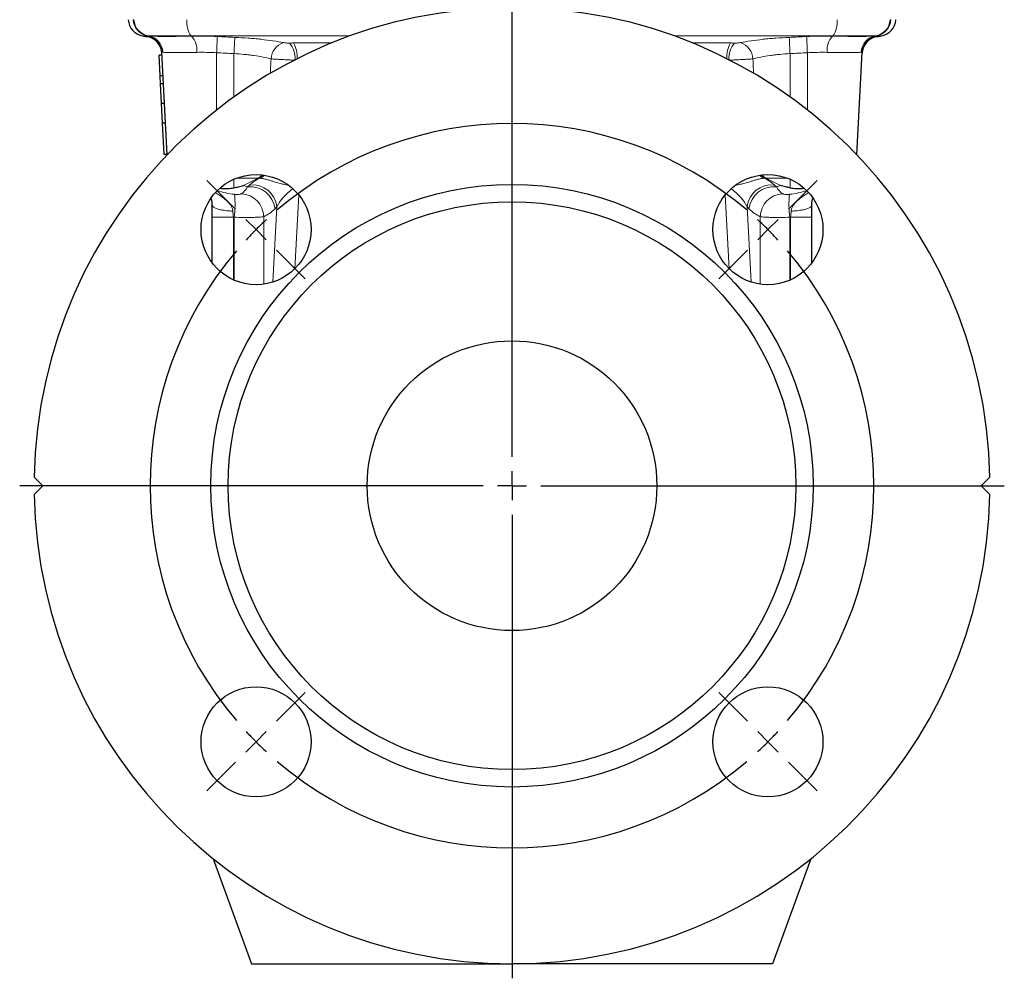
# Model space of a CAD drawing. Header units: millimetres. Extents: x -261 to 505, y -237 to 323.
# Tile 2 of 5: x -261 to -91, y 32 to 198. Entities that reach past the tile are written whole.
import ezdxf

# ---------------------------------------------------------------- set-up
doc = ezdxf.new("R2010")
doc.units = ezdxf.units.MM
doc.layers.add('FORMAT', color=7, linetype='Continuous')

# ---------------------------------------------------------------- blocks, each defined once
blk = doc.blocks.new('SW_CENTERMARKSYMBOL_0')
at = {"layer": 'FORMAT', "color": 0}
for p, q in [((0, 5), (0, 205.76)), ((0, 0), (0, 2.5)), ((-5, 0), (-85, 0)), ((0, 0), (-2.5, 0)), ((0, 0), (0, -2.5)), ((0, 0), (2.5, 0)), ((5, 0), (85, 0)), ((0, -5), (0, -85))]:
    blk.add_line(p, q, dxfattribs=at)
blk = doc.blocks.new('SW_CENTERMARKSYMBOL_1')
at = {"layer": 'FORMAT', "color": 0}
for p, q in [((-91.92, 3.54), (-96.87, 8.49)), ((3.54, 3.54), (8.49, 8.49)), ((-88.39, 0), (-90.16, 1.77)), ((-44.19, -39.19), (-44.19, 2.5)), ((0, 0), (1.77, 1.77)), ((-88.39, 0), (-86.62, -1.77)), ((0, 0), (-1.77, -1.77)), ((-84.85, -3.54), (-79.9, -8.49)), ((-3.54, -3.54), (-8.49, -8.49)), ((-44.19, -44.19), (-44.19, -41.69)), ((-49.19, -44.19), (-90.89, -44.19)), ((-44.19, -44.19), (-46.69, -44.19)), ((-44.19, -44.19), (-44.19, -46.69)), ((-44.19, -44.19), (-41.69, -44.19)), ((-39.19, -44.19), (2.5, -44.19)), ((-44.19, -49.19), (-44.19, -90.89)), ((-84.85, -84.85), (-79.9, -79.9)), ((-3.54, -84.85), (-8.49, -79.9)), ((-88.39, -88.39), (-86.62, -86.62)), ((0, -88.39), (-1.77, -86.62)), ((-88.39, -88.39), (-90.16, -90.16)), ((0, -88.39), (1.77, -90.16)), ((-91.92, -91.92), (-96.87, -96.87)), ((3.54, -91.92), (8.49, -96.87))]:
    blk.add_line(p, q, dxfattribs=at)
for start, end in [(49.5837, 130.4163), (132.7082, 135), (45, 47.2918), (135, 137.2918), (42.7082, 45), (139.5837, 220.4163), (319.5837, 40.4163), (222.7082, 225), (315, 317.2918), (225, 227.2918), (312.7082, 315), (229.5837, 310.4163)]:
    blk.add_arc((-44.19, -44.19), 62.5, start, end, dxfattribs=at)

msp = doc.modelspace()

# ---------------------------------------------------------------- linework, layer by layer
at = {"color": 7, "linetype": 'Continuous', "lineweight": 25}
for p, q in [((-240.08, 194.81), (-239.22, 194.66)), ((-113.36, 194.66), (-112.51, 194.81)), ((-236.73, 191.49), (-237.23, 191.49)), ((-237.04, 187.93), (-237.23, 191.49)), ((-235.83, 174.3), (-236.76, 192.01)), ((-116.75, 174.3), (-115.82, 192.01)), ((-236.54, 187.93), (-237.04, 187.93)), ((-236.97, 186.56), (-237.04, 187.93)), ((-236.47, 186.56), (-236.97, 186.56)), ((-236.79, 183.13), (-236.97, 186.56)), ((-236.29, 183.13), (-236.79, 183.13)), ((-236.62, 179.78), (-236.79, 183.13)), ((-236.12, 179.78), (-236.62, 179.78)), ((-236.33, 174.35), (-236.62, 179.78)), ((-235.83, 174.35), (-236.33, 174.35)), ((-228.04, 155.62), (-228.04, 163.53)), ((-124.54, 155.62), (-124.54, 163.53)), ((-257.29, 117.19), (-258.78, 118.67)), ((-95.29, 117.19), (-93.8, 118.67)), ((-258.78, 115.7), (-257.29, 117.19)), ((-93.8, 115.7), (-95.29, 117.19)), ((-227.89, 52.81), (-221.29, 34.69)), ((-124.69, 52.81), (-131.29, 34.69)), ((-221.29, 34.69), (-176.29, 34.69)), ((-131.29, 34.69), (-176.29, 34.69))]:
    msp.add_line(p, q, dxfattribs=at)
at = {"color": 8, "linetype": 'Continuous', "lineweight": 18}
for p, q in [((-239.23, 194.81), (-240.08, 194.81)), ((-239.08, 194.81), (-239.14, 194.81)), ((-231.72, 194.81), (-239.08, 194.81)), ((-239.02, 194.8), (-239.08, 194.81)), ((-204.24, 194.81), (-231.72, 194.81)), ((-231.65, 194.77), (-231.72, 194.81)), ((-120.86, 194.81), (-148.34, 194.81)), ((-120.93, 194.77), (-120.86, 194.81)), ((-120.86, 194.81), (-113.5, 194.81)), ((-113.56, 194.8), (-113.5, 194.81)), ((-113.5, 194.81), (-113.44, 194.81)), ((-113.35, 194.81), (-112.51, 194.81)), ((-227.29, 182.03), (-227.29, 191.9)), ((-224.29, 184.29), (-224.29, 191.76)), ((-128.29, 184.29), (-128.29, 191.76)), ((-125.29, 182.03), (-125.29, 191.9)), ((-224.29, 168.6), (-224.29, 170.09)), ((-220.13, 170.28), (-223.81, 170.28)), ((-222.63, 168.99), (-220.13, 170.28)), ((-219.87, 170.28), (-220.13, 170.28)), ((-132.71, 170.28), (-132.45, 170.28)), ((-132.45, 170.28), (-128.77, 170.28)), ((-129.95, 168.99), (-132.45, 170.28)), ((-128.29, 168.6), (-128.29, 170.09)), ((-222.63, 168.99), (-221.94, 168.74)), ((-221.94, 168.74), (-221.6, 169.07)), ((-130.64, 168.74), (-130.98, 169.07)), ((-129.95, 168.99), (-130.64, 168.74)), ((-213.12, 167.39), (-213.81, 154.62)), ((-139.46, 167.39), (-138.77, 154.62)), ((-217.57, 152.34), (-216.87, 165.31)), ((-216.87, 165.31), (-217.21, 164.98)), ((-135.01, 152.34), (-135.71, 165.31)), ((-135.71, 165.31), (-135.37, 164.98)), ((-228.04, 163.53), (-224.39, 163.53)), ((-224.39, 163.53), (-224.39, 152.72)), ((-224.27, 152.67), (-224.27, 163.52)), ((-219.16, 163.62), (-219.16, 151.97)), ((-133.42, 163.62), (-133.42, 151.97)), ((-128.31, 152.67), (-128.31, 163.52)), ((-124.54, 163.53), (-128.19, 163.53)), ((-128.19, 163.53), (-128.19, 152.72))]:
    msp.add_line(p, q, dxfattribs=at)
at = {"color": 8, "linetype": 'Continuous', "lineweight": 18, "flags": 128}
for points in [[(-228.04, 165.61), (-228.03, 165.54), (-228.01, 165.47), (-227.96, 165.41), (-227.9, 165.34), (-227.82, 165.27), (-227.73, 165.21), (-227.62, 165.15), (-227.49, 165.09), (-227.35, 165.03), (-227.19, 164.97), (-227.02, 164.92), (-226.84, 164.87), (-226.65, 164.82), (-226.44, 164.78), (-226.22, 164.74), (-226, 164.71), (-225.76, 164.67), (-225.52, 164.65), (-225.27, 164.62), (-225.01, 164.61), (-224.75, 164.59), (-224.49, 164.58)], [(-124.54, 165.61), (-124.55, 165.54), (-124.58, 165.47), (-124.62, 165.41), (-124.68, 165.34), (-124.76, 165.27), (-124.85, 165.21), (-124.96, 165.15), (-125.09, 165.09), (-125.23, 165.03), (-125.39, 164.97), (-125.56, 164.92), (-125.74, 164.87), (-125.93, 164.82), (-126.14, 164.78), (-126.36, 164.74), (-126.58, 164.71), (-126.82, 164.67), (-127.06, 164.65), (-127.31, 164.62), (-127.57, 164.61), (-127.83, 164.59), (-128.09, 164.58)]]:
    msp.add_lwpolyline(points, dxfattribs=at)
at = {"color": 7, "linetype": 'Continuous', "lineweight": 25}
for centre, radius in [((-220.48, 161.38), 9.5), ((-132.1, 161.38), 9.5), ((-176.29, 117.19), 52), ((-176.29, 117.19), 49), ((-176.29, 117.19), 25), ((-220.48, 72.99), 9.5), ((-132.1, 72.99), 9.5)]:
    msp.add_circle(centre, radius, dxfattribs=at)
for centre, radius, start, end in [((-176.29, 117.19), 82.5, 1.0325, 178.9675), ((-239.55, 197.76), 3, 183, 260), ((-113.03, 197.76), 3, 280, 357), ((-239.74, 191.7), 3, 3, 80.0012), ((-112.84, 191.7), 3, 100.0012, 177), ((-176.29, 117.19), 82.5, 181.0325, 358.9675)]:
    msp.add_arc(centre, radius, start, end, dxfattribs=at)
at = {"color": 8, "linetype": 'Continuous', "lineweight": 18}
for centre, radius, start, end in [((-238.71, 197.76), 3, 182.9399, 259.9217), ((-238.61, 197.76), 3, 182.9332, 259.913), ((-238.56, 197.76), 3, 182.9293, 259.9079), ((-228.31, 197.14), 4.13, 173.5452, 214.3716), ((-124.28, 197.14), 4.13, 325.6284, 6.4548), ((-114.02, 197.76), 3, 280.0921, 357.0707), ((-113.97, 197.76), 3, 280.087, 357.0668), ((-113.87, 197.76), 3, 280.0783, 357.0601), ((-239.75, 191.85), 3, 3.0015, 80.027), ((-239.56, 191.88), 2.97, 2.3471, 79.5146), ((-234.23, 192.35), 3.54, 353.8905, 43.156), ((180.93, 173.64), 408.63, 177.0459, 177.4386), ((208.29, 173.48), 432.96, 177.2089, 177.5795), ((-560.87, 173.48), 432.96, 2.4205, 2.7911), ((-533.51, 173.64), 408.63, 2.5614, 2.9541), ((-118.35, 192.35), 3.54, 136.844, 186.1095), ((-113.02, 191.88), 2.97, 100.4854, 177.6529), ((-112.83, 191.85), 3, 99.973, 176.9985), ((-214.81, 190.71), 3.08, 107.5891, 177.4215), ((-217.49, 191.05), 3.75, 354.5623, 42.3478), ((-217.95, 191.28), 4.56, 354.8819, 30.4452), ((-134.63, 191.28), 4.56, 149.5548, 185.1181), ((-135.09, 191.05), 3.75, 137.6522, 185.4377), ((-137.77, 190.71), 3.08, 2.5785, 72.4109), ((-221.4, 172.69), 2.73, 297.7564, 316.5952), ((-221.12, 172.67), 2.69, 297.6598, 315.8813), ((-221.03, 172.79), 2.82, 296.8984, 314.4458), ((-131.55, 172.79), 2.82, 225.5542, 243.1016), ((-131.46, 172.67), 2.69, 224.1187, 242.3402), ((-131.18, 172.69), 2.73, 223.4048, 242.2436), ((-221.46, 164.49), 4.28, 6.6297, 96.3789), ((-221.12, 164.82), 4.28, 6.6297, 96.3789), ((-131.46, 164.82), 4.28, 83.6211, 173.3703), ((-131.12, 164.49), 4.28, 83.6211, 173.3703), ((-238.73, 165.72), 14.63, 351.3569, 6.9031), ((-223.28, 163.45), 4.13, 2.2859, 85.9414), ((-129.3, 163.45), 4.13, 94.0586, 177.7141), ((-113.85, 165.72), 14.63, 173.0969, 188.6431)]:
    msp.add_arc(centre, radius, start, end, dxfattribs=at)
for centre, major_axis, ratio, start_param, end_param in [((-213.53, 170.45), (8.62, 2.52), 0.246349, 2.32213, 2.702004), ((-139.05, 170.45), (8.62, -2.52), 0.246349, 0.439589, 0.819462), ((-223.53, 179.54), (0.75, 12.43), 0.349639, 3.435741, 3.680947), ((-212.57, 166.69), (4.42, 3.39), 0.424095, 1.603064, 2.440333), ((-140.01, 166.69), (4.42, -3.39), 0.424095, 0.701259, 1.538529), ((-129.05, 179.54), (-0.75, 12.43), 0.349639, 2.602238, 2.847444), ((-223.73, 179.61), (12.03, -5.49), 0.906921, 4.835409, 5.067484), ((-128.86, 179.61), (12.03, 5.49), 0.906921, 4.357294, 4.589369), ((-219.77, 179.54), (1.58, 16.32), 0.486817, 3.414475, 3.659681), ((-132.81, 179.54), (-1.58, 16.32), 0.486817, 2.623504, 2.868711), ((-223.38, 179.61), (15.13, -7.5), 0.946857, 5.090835, 5.097894), ((-129.2, 179.61), (15.13, 7.5), 0.946857, 4.326884, 4.333943)]:
    msp.add_ellipse(centre, major_axis=major_axis, ratio=ratio, start_param=start_param, end_param=end_param, dxfattribs=at)
at = {"color": 7, "linetype": 'Continuous', "lineweight": 25}
for centre, major_axis, start_param, end_param in [((-249.98, 189.17), (27.16, -19.67), 5.885743, 6.083969), ((-102.6, 189.17), (27.16, 19.67), 3.340809, 3.539035)]:
    msp.add_ellipse(centre, major_axis=major_axis, ratio=0.238901, start_param=start_param, end_param=end_param, dxfattribs=at)
at = {"color": 8, "linetype": 'Continuous', "lineweight": 18}
for points in [[(-241.7, 197.61), (-241.67, 197.61), (-241.64, 197.61), (-241.61, 197.61)], [(-110.88, 197.61), (-110.91, 197.61), (-110.94, 197.61), (-110.97, 197.61)], [(-239.23, 194.81), (-239.23, 194.81), (-239.23, 194.81), (-239.23, 194.81)], [(-239.14, 194.81), (-239.18, 194.81), (-239.21, 194.81), (-239.23, 194.81)], [(-239.22, 194.66), (-239.22, 194.66), (-239.23, 194.71), (-239.23, 194.81)], [(-239.14, 194.81), (-239.11, 194.81), (-239.07, 194.8), (-239.02, 194.8)], [(-227.16, 194.7), (-226.16, 194.65), (-225.16, 194.6), (-224.16, 194.56)], [(-125.43, 194.7), (-126.42, 194.65), (-127.42, 194.6), (-128.42, 194.56)], [(-113.44, 194.81), (-113.47, 194.81), (-113.51, 194.8), (-113.56, 194.8)], [(-113.44, 194.81), (-113.4, 194.81), (-113.37, 194.81), (-113.35, 194.81)], [(-113.36, 194.66), (-113.36, 194.66), (-113.35, 194.71), (-113.35, 194.81)], [(-113.35, 194.81), (-113.35, 194.81), (-113.35, 194.81), (-113.35, 194.81)], [(-214.71, 193.58), (-214.48, 193.58), (-214.25, 193.59), (-214.01, 193.59)], [(-137.87, 193.58), (-138.1, 193.58), (-138.33, 193.59), (-138.57, 193.59)], [(-236.6, 192), (-236.7, 192.01), (-236.76, 192.02), (-236.76, 192.01)], [(-224.29, 191.76), (-225.29, 191.81), (-226.29, 191.85), (-227.29, 191.9)], [(-128.29, 191.76), (-127.29, 191.81), (-126.29, 191.85), (-125.29, 191.9)], [(-115.98, 192), (-115.88, 192.01), (-115.82, 192.02), (-115.82, 192.01)], [(-219.75, 170.27), (-219.79, 170.28), (-219.83, 170.28), (-219.87, 170.28)], [(-132.83, 170.27), (-132.79, 170.28), (-132.75, 170.28), (-132.71, 170.28)], [(-224.49, 164.58), (-224.46, 164.24), (-224.42, 163.89), (-224.39, 163.53)], [(-128.09, 164.58), (-128.12, 164.24), (-128.16, 163.89), (-128.19, 163.53)]]:
    msp.add_open_spline(points, degree=3, dxfattribs=at)
for points, knots in [([(-239.02, 194.8), (-238.83, 194.78), (-238.52, 194.76), (-237.88, 194.74), (-237.63, 194.74), (-237.09, 194.73), (-236.5, 194.72), (-235.81, 194.72), (-235.08, 194.73), (-234.69, 194.73), (-233.47, 194.74), (-232.59, 194.75), (-231.65, 194.77)], [0, 0, 0, 0, 0.25, 0.25, 0.375, 0.375, 0.5, 0.625, 0.625, 0.75, 0.75, 1, 1, 1, 1]), ([(-231.65, 194.77), (-230.93, 194.78), (-230.19, 194.78), (-228.69, 194.75), (-227.93, 194.73), (-227.16, 194.7)], [0, 0, 0, 0, 0.5, 0.5, 1, 1, 1, 1]), ([(-224.16, 194.56), (-223.38, 194.53), (-222.61, 194.48), (-221.47, 194.4), (-221.1, 194.37), (-220.35, 194.3), (-219.98, 194.26), (-218.9, 194.14), (-218.22, 194.06), (-216.92, 193.87), (-216.31, 193.76), (-215.74, 193.65)], [0, 0, 0, 0, 0.25, 0.25, 0.375, 0.375, 0.5, 0.5, 0.75, 0.75, 1, 1, 1, 1]), ([(-128.42, 194.56), (-129.2, 194.53), (-129.97, 194.48), (-131.11, 194.4), (-131.48, 194.37), (-132.23, 194.3), (-132.6, 194.26), (-133.68, 194.14), (-134.36, 194.06), (-135.66, 193.87), (-136.27, 193.76), (-136.84, 193.65)], [0, 0, 0, 0, 0.25, 0.25, 0.375, 0.375, 0.5, 0.5, 0.75, 0.75, 1, 1, 1, 1]), ([(-120.93, 194.77), (-121.65, 194.78), (-122.39, 194.78), (-123.89, 194.75), (-124.65, 194.73), (-125.43, 194.7)], [0, 0, 0, 0, 0.5, 0.5, 1, 1, 1, 1]), ([(-113.56, 194.8), (-113.75, 194.78), (-114.06, 194.76), (-114.7, 194.74), (-114.95, 194.74), (-115.49, 194.73), (-116.08, 194.72), (-116.77, 194.72), (-117.5, 194.73), (-117.89, 194.73), (-119.11, 194.74), (-119.99, 194.75), (-120.93, 194.77)], [0, 0, 0, 0, 0.25, 0.25, 0.375, 0.375, 0.5, 0.625, 0.625, 0.75, 0.75, 1, 1, 1, 1]), ([(-215.74, 193.65), (-215.61, 193.62), (-215.44, 193.6), (-215.17, 193.58), (-215.07, 193.58), (-214.89, 193.57), (-214.8, 193.57), (-214.71, 193.58)], [0, 0, 0, 0, 0.5, 0.5, 0.75, 0.75, 1, 1, 1, 1]), ([(-214.01, 193.59), (-212.99, 193.6), (-210.95, 193.61), (-208.7, 193.63), (-207.48, 193.63), (-207.29, 193.64)], [0, 0, 0, 0, 0.457085, 0.914352, 1, 1, 1, 1]), ([(-145.3, 193.64), (-144.85, 193.63), (-143.49, 193.62), (-141.25, 193.61), (-139.46, 193.6), (-138.57, 193.59)], [0, 0, 0, 0, 0.2007668, 0.6004293, 1, 1, 1, 1]), ([(-136.84, 193.65), (-136.97, 193.62), (-137.14, 193.6), (-137.41, 193.58), (-137.51, 193.58), (-137.69, 193.57), (-137.78, 193.57), (-137.87, 193.58)], [0, 0, 0, 0, 0.5, 0.5, 0.75, 0.75, 1, 1, 1, 1]), ([(-230.71, 191.97), (-231.47, 191.95), (-232.17, 191.94), (-233.14, 191.93), (-233.46, 191.93), (-234.05, 191.93), (-234.59, 191.93), (-235.06, 191.93), (-235.5, 191.94), (-235.69, 191.95), (-236.2, 191.96), (-236.45, 191.98), (-236.6, 192)], [0, 0, 0, 0, 0.25, 0.25, 0.375, 0.375, 0.5, 0.625, 0.625, 0.75, 0.75, 1, 1, 1, 1]), ([(-227.29, 191.9), (-227.88, 191.93), (-228.46, 191.96), (-229.6, 191.98), (-230.16, 191.98), (-230.71, 191.97)], [0, 0, 0, 0, 0.5, 0.5, 1, 1, 1, 1]), ([(-217.89, 190.85), (-218.32, 190.96), (-218.78, 191.07), (-219.77, 191.26), (-220.29, 191.35), (-221.11, 191.46), (-221.39, 191.5), (-221.95, 191.57), (-222.24, 191.6), (-223.11, 191.68), (-223.69, 191.73), (-224.29, 191.76)], [0, 0, 0, 0, 0.25, 0.25, 0.5, 0.5, 0.625, 0.625, 0.75, 0.75, 1, 1, 1, 1]), ([(-218, 188.36), (-218, 188.55), (-217.96, 189.38), (-217.92, 190.21), (-217.89, 190.85)], [0, 0, 0, 0, 0.2349458, 1, 1, 1, 1]), ([(-213.86, 190.63), (-213.96, 190.63), (-214.2, 190.64), (-214.6, 190.66), (-215.04, 190.68), (-215.48, 190.7), (-215.92, 190.72), (-216.35, 190.75), (-216.77, 190.77), (-217.16, 190.8), (-217.54, 190.82), (-217.77, 190.84), (-217.89, 190.85)], [0, 0, 0, 0, 0.074361, 0.176573, 0.278471, 0.380539, 0.482923, 0.584991, 0.6865, 0.788319, 0.889828, 1, 1, 1, 1]), ([(-138.72, 190.63), (-138.62, 190.63), (-138.38, 190.64), (-137.98, 190.66), (-137.54, 190.68), (-137.1, 190.7), (-136.66, 190.72), (-136.23, 190.75), (-135.82, 190.77), (-135.42, 190.8), (-135.04, 190.82), (-134.81, 190.84), (-134.69, 190.85)], [0, 0, 0, 0, 0.074857, 0.177014, 0.278857, 0.38087, 0.4832, 0.585213, 0.686668, 0.788433, 0.889887, 1, 1, 1, 1]), ([(-134.69, 190.85), (-134.26, 190.96), (-133.8, 191.07), (-132.81, 191.26), (-132.29, 191.35), (-131.47, 191.46), (-131.19, 191.5), (-130.63, 191.57), (-130.34, 191.6), (-129.48, 191.68), (-128.89, 191.73), (-128.29, 191.76)], [0, 0, 0, 0, 0.25, 0.25, 0.5, 0.5, 0.625, 0.625, 0.75, 0.75, 1, 1, 1, 1]), ([(-134.58, 188.36), (-134.59, 188.55), (-134.62, 189.38), (-134.66, 190.21), (-134.69, 190.85)], [0, 0, 0, 0, 0.235398, 1, 1, 1, 1]), ([(-125.29, 191.9), (-124.7, 191.93), (-124.12, 191.96), (-122.98, 191.98), (-122.42, 191.98), (-121.87, 191.97)], [0, 0, 0, 0, 0.5, 0.5, 1, 1, 1, 1]), ([(-121.87, 191.97), (-121.11, 191.95), (-120.41, 191.94), (-119.44, 191.93), (-119.12, 191.93), (-118.54, 191.93), (-117.99, 191.93), (-117.52, 191.93), (-117.09, 191.94), (-116.89, 191.95), (-116.38, 191.96), (-116.13, 191.98), (-115.98, 192)], [0, 0, 0, 0, 0.25, 0.25, 0.375, 0.375, 0.5, 0.625, 0.625, 0.75, 0.75, 1, 1, 1, 1]), ([(-214.84, 169.02), (-215.06, 169.06), (-215.42, 169.13), (-215.91, 169.25), (-216.32, 169.35), (-216.74, 169.47), (-217.16, 169.59), (-217.55, 169.71), (-217.9, 169.81), (-218.21, 169.91), (-218.51, 170), (-218.82, 170.08), (-219.1, 170.15), (-219.35, 170.2), (-219.57, 170.25), (-219.69, 170.26), (-219.75, 170.27)], [0, 0, 0, 0, 0.129728, 0.211245, 0.293069, 0.374757, 0.456091, 0.537197, 0.596673, 0.656189, 0.715869, 0.775307, 0.841483, 0.894255, 0.947205, 1, 1, 1, 1]), ([(-137.74, 169.02), (-137.52, 169.06), (-137.16, 169.13), (-136.67, 169.25), (-136.26, 169.35), (-135.84, 169.47), (-135.42, 169.59), (-135.03, 169.71), (-134.68, 169.81), (-134.37, 169.91), (-134.07, 170), (-133.76, 170.08), (-133.48, 170.15), (-133.23, 170.2), (-133.02, 170.25), (-132.89, 170.26), (-132.83, 170.27)], [0, 0, 0, 0, 0.129728, 0.211245, 0.293069, 0.374757, 0.456091, 0.537197, 0.596673, 0.656189, 0.715869, 0.775307, 0.841483, 0.894255, 0.947205, 1, 1, 1, 1]), ([(-227.52, 167.76), (-227.4, 167.69), (-227.09, 167.5), (-226.66, 167.22), (-226.24, 166.93), (-225.9, 166.67), (-225.57, 166.4), (-225.27, 166.11), (-225.03, 165.83), (-224.84, 165.57), (-224.71, 165.33), (-224.6, 165.08), (-224.53, 164.83), (-224.5, 164.67), (-224.49, 164.58)], [0, 0, 0, 0, 0.085142, 0.240534, 0.334394, 0.428589, 0.522652, 0.616357, 0.709806, 0.770179, 0.830644, 0.890904, 0.945465, 1, 1, 1, 1]), ([(-224.21, 167.47), (-224.06, 167.46), (-223.91, 167.45), (-223.63, 167.44), (-223.5, 167.45), (-223.29, 167.47), (-223.2, 167.48), (-223.07, 167.52), (-223.02, 167.55), (-222.99, 167.57)], [0, 0, 0, 0, 0.25, 0.25, 0.5, 0.5, 0.75, 0.75, 1, 1, 1, 1]), ([(-128.37, 167.47), (-128.52, 167.46), (-128.67, 167.45), (-128.95, 167.44), (-129.08, 167.45), (-129.29, 167.47), (-129.38, 167.48), (-129.52, 167.52), (-129.56, 167.55), (-129.59, 167.57)], [0, 0, 0, 0, 0.25, 0.25, 0.5, 0.5, 0.75, 0.75, 1, 1, 1, 1]), ([(-125.06, 167.76), (-125.18, 167.69), (-125.49, 167.5), (-125.92, 167.22), (-126.34, 166.93), (-126.68, 166.67), (-127.01, 166.4), (-127.31, 166.11), (-127.55, 165.83), (-127.74, 165.57), (-127.87, 165.33), (-127.98, 165.08), (-128.05, 164.83), (-128.08, 164.67), (-128.09, 164.58)], [0, 0, 0, 0, 0.085142, 0.240534, 0.334394, 0.428589, 0.522652, 0.616357, 0.709806, 0.770179, 0.830644, 0.890904, 0.945465, 1, 1, 1, 1]), ([(-219.16, 163.62), (-219.35, 163.59), (-219.62, 163.56), (-220.13, 163.53), (-220.31, 163.52), (-220.7, 163.5), (-220.92, 163.5), (-221.37, 163.49), (-221.6, 163.48), (-222.1, 163.48), (-222.36, 163.48), (-223.15, 163.49), (-223.7, 163.5), (-224.27, 163.52)], [0, 0, 0, 0, 0.25, 0.25, 0.375, 0.375, 0.5, 0.5, 0.625, 0.625, 0.75, 0.75, 1, 1, 1, 1]), ([(-133.42, 163.62), (-133.23, 163.59), (-132.96, 163.56), (-132.46, 163.53), (-132.27, 163.52), (-131.88, 163.5), (-131.66, 163.5), (-131.21, 163.49), (-130.98, 163.48), (-130.48, 163.48), (-130.22, 163.48), (-129.43, 163.49), (-128.88, 163.5), (-128.31, 163.52)], [0, 0, 0, 0, 0.25, 0.25, 0.375, 0.375, 0.5, 0.5, 0.625, 0.625, 0.75, 0.75, 1, 1, 1, 1])]:
    msp.add_open_spline(points, degree=3, knots=knots, dxfattribs=at)
at = {"color": 7, "linetype": 'Continuous', "lineweight": 25}
for points, knots in [([(-224.29, 168.6), (-224.17, 168.63), (-224.04, 168.66), (-223.77, 168.72), (-223.63, 168.75), (-223.21, 168.85), (-222.92, 168.92), (-222.63, 168.99)], [0, 0, 0, 0, 0.25, 0.25, 0.5, 0.5, 1, 1, 1, 1]), ([(-128.29, 168.6), (-128.41, 168.63), (-128.54, 168.66), (-128.81, 168.72), (-128.95, 168.75), (-129.37, 168.85), (-129.66, 168.92), (-129.95, 168.99)], [0, 0, 0, 0, 0.25, 0.25, 0.5, 0.5, 1, 1, 1, 1]), ([(-228.04, 165.61), (-228.04, 165.73), (-228.05, 165.97), (-228.09, 166.29), (-228.15, 166.55), (-228.2, 166.74), (-228.23, 166.83), (-228.24, 166.85)], [0, 0, 0, 0, 0.245836, 0.493044, 0.739742, 0.917982, 1, 1, 1, 1]), ([(-124.54, 165.61), (-124.54, 165.7), (-124.54, 165.88), (-124.51, 166.12), (-124.47, 166.36), (-124.42, 166.57), (-124.38, 166.74), (-124.35, 166.83), (-124.34, 166.85)], [0, 0, 0, 0, 0.181581, 0.363258, 0.551463, 0.739729, 0.917916, 1, 1, 1, 1])]:
    msp.add_open_spline(points, degree=3, knots=knots, dxfattribs=at)
for points in [[(-228.04, 163.53), (-228.04, 164.23), (-228.04, 164.93), (-228.04, 165.61)], [(-124.54, 163.53), (-124.54, 164.23), (-124.54, 164.93), (-124.54, 165.61)]]:
    msp.add_open_spline(points, degree=3, dxfattribs=at)

# ---------------------------------------------------------------- block references
at = {"layer": 'FORMAT'}
for name, p in [('SW_CENTERMARKSYMBOL_0', (-176.29, 117.19)), ('SW_CENTERMARKSYMBOL_1', (-132.1, 161.38))]:
    msp.add_blockref(name, p, dxfattribs=at)

doc.saveas('drawing.dxf')
